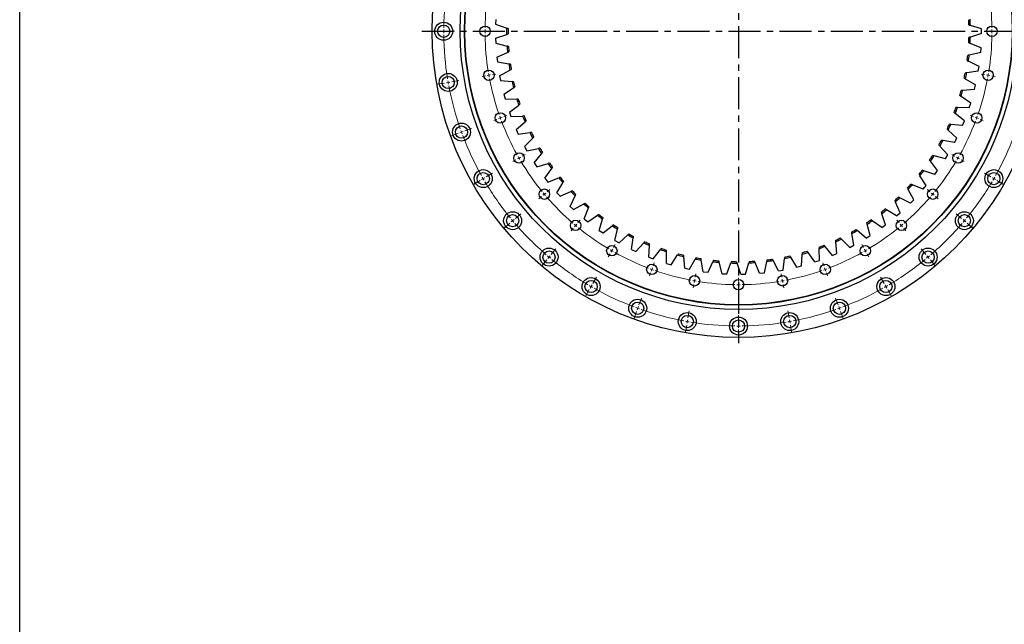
# Model space of a CAD drawing. Header units: millimetres. Extents: x 348 to 4518, y 8622 to 12169.
# Tile 4 of 9: x 348 to 1718, y 10490 to 11331. Entities that reach past the tile are written whole.
import ezdxf

# ---------------------------------------------------------------- set-up
doc = ezdxf.new("R2010")
doc.units = ezdxf.units.MM
doc.header["$LTSCALE"] = 20
doc.linetypes.add('CENTER', pattern=[10.16, 6.35, -1.27, 1.27, -1.27])

msp = doc.modelspace()

# ---------------------------------------------------------------- linework, layer by layer
at = {"linetype": 'CENTER', "ltscale": 0.35}
for p, q in [((1348.1, 11748.6), (1348.1, 10880.8)), ((907.5, 11314.7), (1788.7, 11314.7))]:
    msp.add_line(p, q, dxfattribs=at)
at = {"color": 7, "linetype": 'Continuous', "lineweight": 25}
for p, q in [((1010.5, 11331.1), (1010.3, 11324.5)), ((1010.3, 11324.5), (1025.7, 11319.1)), ((1010.3, 11304.9), (1025.7, 11310.3)), ((1686.1, 11318), (1670.5, 11322.8)), ((1686.1, 11311.4), (1670.5, 11306.6)), ((1686.1, 11311.4), (1686.1, 11318)), ((1010.3, 11304.9), (1010.5, 11298.3)), ((1010.5, 11298.3), (1026.3, 11294.1)), ((1685.4, 11291.8), (1670.2, 11297.8)), ((1012, 11278.8), (1027, 11285.3)), ((1684.9, 11285.2), (1668.9, 11281.6)), ((1684.9, 11285.2), (1685.4, 11291.8)), ((1012, 11278.8), (1012.8, 11272.2)), ((1012.8, 11272.2), (1028.8, 11269.2)), ((1682.6, 11265.7), (1667.9, 11272.9)), ((1015.8, 11252.8), (1030.2, 11260.5)), ((1681.6, 11259.2), (1665.4, 11256.9)), ((1681.6, 11259.2), (1682.6, 11265.7)), ((1015.8, 11252.8), (1017.1, 11246.3)), ((1017.1, 11246.3), (1033.3, 11244.6)), ((1677.8, 11240), (1663.7, 11248.3)), ((1021.6, 11227.3), (1035.4, 11236.1)), ((1676.2, 11233.5), (1660, 11232.4)), ((1676.2, 11233.5), (1677.8, 11240)), ((1021.6, 11227.3), (1023.4, 11220.9)), ((1023.4, 11220.9), (1039.7, 11220.4)), ((1671, 11214.7), (1657.6, 11224)), ((1669, 11208.3), (1671, 11214.7)), ((1029.4, 11202.2), (1042.4, 11212.1)), ((1029.4, 11202.2), (1031.6, 11196)), ((1669, 11208.3), (1652.6, 11208.5)), ((1031.6, 11196), (1047.9, 11196.8)), ((1039, 11177.9), (1051.3, 11188.7)), ((1662.3, 11189.9), (1649.6, 11200.3)), ((1659.8, 11183.8), (1662.3, 11189.9)), ((1039, 11177.9), (1041.8, 11171.8)), ((1041.8, 11171.8), (1058, 11173.9)), ((1651.7, 11166), (1639.9, 11177.3)), ((1659.8, 11183.8), (1643.5, 11185.2)), ((1050.6, 11154.3), (1061.9, 11166.1)), ((1648.7, 11160), (1632.6, 11162.7)), ((1648.7, 11160), (1651.7, 11166)), ((1050.6, 11154.3), (1053.8, 11148.5)), ((1053.8, 11148.5), (1069.8, 11151.8)), ((1639.2, 11142.9), (1628.3, 11155.1)), ((1063.9, 11131.7), (1074.3, 11144.3)), ((1625, 11120.9), (1615.1, 11133.8)), ((1635.8, 11137.2), (1620, 11141.2)), ((1635.8, 11137.2), (1639.2, 11142.9)), ((1063.9, 11131.7), (1067.6, 11126.2)), ((1067.6, 11126.2), (1083.2, 11130.8)), ((1078.9, 11110.3), (1088.3, 11123.6)), ((1621.2, 11115.5), (1605.7, 11120.6)), ((1621.2, 11115.5), (1625, 11120.9)), ((1078.9, 11110.3), (1083, 11105)), ((1083, 11105), (1098.3, 11110.8)), ((1609.2, 11100), (1600.3, 11113.7)), ((1095.6, 11090), (1103.9, 11104.1)), ((1100.1, 11085.1), (1114.8, 11092)), ((1591.8, 11080.4), (1584, 11094.7)), ((1604.9, 11094.9), (1589.9, 11101.2)), ((1604.9, 11094.9), (1609.2, 11100)), ((1095.6, 11090), (1100.1, 11085.1)), ((1113.8, 11071.1), (1121, 11085.8)), ((1587.1, 11075.7), (1572.6, 11083.2)), ((1587.1, 11075.7), (1591.8, 11080.4)), ((1113.8, 11071.1), (1118.6, 11066.6)), ((1118.6, 11066.6), (1132.8, 11074.6)), ((1133.3, 11053.7), (1139.4, 11068.9)), ((1567.9, 11057.9), (1554, 11066.5)), ((1572.9, 11062.2), (1566.2, 11077.1)), ((1133.3, 11053.7), (1138.5, 11049.5)), ((1138.5, 11049.5), (1152, 11058.7)), ((1154.2, 11037.8), (1159.1, 11053.4)), ((1547.3, 11041.6), (1534.1, 11051.2)), ((1552.6, 11045.6), (1547.2, 11060.9)), ((1567.9, 11057.9), (1572.9, 11062.2)), ((1154.2, 11037.8), (1159.7, 11034.1)), ((1159.7, 11034.1), (1172.5, 11044.2)), ((1176.3, 11023.6), (1179.9, 11039.6)), ((1525.5, 11027), (1513.2, 11037.6)), ((1531.2, 11030.5), (1526.9, 11046.3)), ((1547.3, 11041.6), (1552.6, 11045.6)), ((1176.3, 11023.6), (1182, 11020.3)), ((1182, 11020.3), (1194, 11031.4)), ((1199.3, 11011.2), (1201.7, 11027.3)), ((1502.7, 11014.1), (1491.2, 11025.7)), ((1508.6, 11017.2), (1505.6, 11033.2)), ((1525.5, 11027), (1531.2, 11030.5)), ((1199.3, 11011.2), (1205.3, 11008.3)), ((1205.3, 11008.3), (1216.4, 11020.3)), ((1223.3, 11000.6), (1224.4, 11016.9)), ((1229.5, 10998.2), (1239.6, 11011)), ((1460.7, 10996), (1460.2, 11012.3)), ((1479, 11003), (1468.4, 11015.5)), ((1485, 11005.7), (1483.3, 11021.9)), ((1502.7, 11014.1), (1508.6, 11017.2)), ((1223.3, 11000.6), (1229.5, 10998.2)), ((1248, 10991.8), (1247.9, 11008.2)), ((1254.4, 10989.9), (1263.4, 11003.5)), ((1273.3, 10985.1), (1271.9, 11001.3)), ((1279.8, 10983.7), (1287.8, 10997.9)), ((1299.1, 10980.3), (1296.4, 10996.4)), ((1403.5, 10981.3), (1396.1, 10995.8)), ((1410.1, 10982.4), (1412.1, 10998.6)), ((1429.2, 10986.6), (1420.7, 11000.5)), ((1435.6, 10988.2), (1436.4, 11004.5)), ((1454.4, 10993.8), (1444.8, 11007)), ((1454.4, 10993.8), (1460.7, 10996)), ((1479, 11003), (1485, 11005.7)), ((1248, 10991.8), (1254.4, 10989.9)), ((1273.3, 10985.1), (1279.8, 10983.7)), ((1305.7, 10979.4), (1312.5, 10994.2)), ((1325.2, 10977.5), (1321.3, 10993.3)), ((1331.8, 10977.1), (1337.5, 10992.4)), ((1351.4, 10976.7), (1346.3, 10992.2)), ((1358, 10976.8), (1362.5, 10992.5)), ((1377.5, 10978), (1371.3, 10993)), ((1384.1, 10978.6), (1387.4, 10994.6)), ((1403.5, 10981.3), (1410.1, 10982.4)), ((1429.2, 10986.6), (1435.6, 10988.2)), ((1299.1, 10980.3), (1305.7, 10979.4)), ((1325.2, 10977.5), (1331.8, 10977.1)), ((1351.4, 10976.7), (1358, 10976.8)), ((1377.5, 10978), (1384.1, 10978.6))]:
    msp.add_line(p, q, dxfattribs=at)
at = {"color": 0, "linetype": 'Continuous', "lineweight": 18}
for p, q in [((933.1, 11314.7), (923.1, 11314.7)), ((938.1, 11314.7), (935.6, 11314.7)), ((938.1, 11314.7), (940.6, 11314.7)), ((943.1, 11314.7), (953.1, 11314.7)), ((990.6, 11314.7), (985.9, 11314.7)), ((995.6, 11314.7), (993.1, 11314.7)), ((995.6, 11314.7), (998.1, 11314.7)), ((1000.6, 11314.7), (1005.4, 11314.7)), ((1695.6, 11314.7), (1690.9, 11314.7)), ((1700.6, 11314.7), (1698.1, 11314.7)), ((1700.6, 11314.7), (1703.1, 11314.7)), ((1705.6, 11314.7), (1710.4, 11314.7)), ((939.4, 11242.6), (929.6, 11240.9)), ((944.4, 11243.5), (941.9, 11243.1)), ((944.4, 11243.5), (946.8, 11243.9)), ((949.3, 11244.4), (959.1, 11246.1)), ((996.1, 11252.6), (991.4, 11251.8)), ((1001, 11253.5), (998.5, 11253.1)), ((1001, 11253.5), (1003.4, 11253.9)), ((1005.9, 11254.4), (1010.6, 11255.2)), ((1690.3, 11254.4), (1685.7, 11255.2)), ((1695.3, 11253.5), (1692.8, 11253.9)), ((1695.3, 11253.5), (1697.7, 11253.1)), ((1700.2, 11252.6), (1704.9, 11251.8)), ((1012.2, 11192.4), (1007.7, 11190.8)), ((1016.9, 11194.1), (1014.5, 11193.3)), ((1016.9, 11194.1), (1019.2, 11195)), ((1021.6, 11195.8), (1026, 11197.5)), ((1674.7, 11195.8), (1670.2, 11197.5)), ((1679.4, 11194.1), (1677, 11195)), ((1679.4, 11194.1), (1681.7, 11193.3)), ((1684.1, 11192.4), (1688.5, 11190.8)), ((962.9, 11174.5), (960.5, 11173.6)), ((962.9, 11174.5), (965.2, 11175.3)), ((967.5, 11176.2), (976.9, 11179.6)), ((958.2, 11172.8), (948.8, 11169.3)), ((1038.5, 11135.9), (1034.4, 11133.6)), ((1042.9, 11138.4), (1040.7, 11137.2)), ((1042.9, 11138.4), (1045, 11139.7)), ((1047.2, 11140.9), (1051.3, 11143.3)), ((1649.1, 11140.9), (1645, 11143.3)), ((1653.4, 11138.4), (1651.2, 11139.7)), ((1653.4, 11138.4), (1655.6, 11137.2)), ((1657.7, 11135.9), (1661.8, 11133.6)), ((988.7, 11107.2), (980.1, 11102.2)), ((993.1, 11109.7), (990.9, 11108.4)), ((993.1, 11109.7), (995.2, 11110.9)), ((997.4, 11112.2), (1006, 11117.2)), ((1698.9, 11112.2), (1690.2, 11117.2)), ((1703.2, 11109.7), (1701, 11110.9)), ((1703.2, 11109.7), (1705.4, 11108.4)), ((1707.5, 11107.2), (1716.2, 11102.2)), ((1081.9, 11091.3), (1085.6, 11094.4)), ((1614.3, 11091.3), (1610.7, 11094.4)), ((1074.3, 11084.9), (1070.6, 11081.8)), ((1078.1, 11088.1), (1076.2, 11086.5)), ((1078.1, 11088.1), (1080, 11089.7)), ((1618.2, 11088.1), (1616.2, 11089.7)), ((1618.2, 11088.1), (1620.1, 11086.5)), ((1622, 11084.9), (1625.6, 11081.8)), ((1034, 11051.2), (1032.1, 11049.5)), ((1034, 11051.2), (1036, 11052.8)), ((1037.9, 11054.4), (1045.5, 11060.8)), ((1124.8, 11048.5), (1127.8, 11052.1)), ((1571.5, 11048.5), (1568.4, 11052.1)), ((1658.4, 11054.4), (1650.7, 11060.8)), ((1662.2, 11051.2), (1660.3, 11052.8)), ((1662.2, 11051.2), (1664.1, 11049.5)), ((1030.2, 11047.9), (1022.6, 11041.5)), ((1118.3, 11040.8), (1115.3, 11037.2)), ((1121.5, 11044.7), (1119.9, 11042.8)), ((1121.5, 11044.7), (1123.1, 11046.6)), ((1574.7, 11044.7), (1573.1, 11046.6)), ((1574.7, 11044.7), (1576.3, 11042.8)), ((1577.9, 11040.8), (1581, 11037.2)), ((1666, 11047.9), (1673.7, 11041.5)), ((1087.8, 11004.4), (1094.2, 11012.1)), ((1171.9, 11009.4), (1170.6, 11007.3)), ((1171.9, 11009.4), (1173.1, 11011.6)), ((1174.4, 11013.8), (1176.7, 11017.9)), ((1521.9, 11013.8), (1519.5, 11017.9)), ((1524.4, 11009.4), (1523.1, 11011.6)), ((1524.4, 11009.4), (1525.6, 11007.3)), ((1608.5, 11004.4), (1602, 11012.1)), ((1081.4, 10996.8), (1074.9, 10989.1)), ((1084.6, 11000.6), (1083, 10998.7)), ((1084.6, 11000.6), (1086.2, 11002.5)), ((1169.4, 11005.1), (1167, 11001)), ((1526.9, 11005.1), (1529.2, 11001)), ((1611.7, 11000.6), (1610.1, 11002.5)), ((1611.7, 11000.6), (1613.3, 10998.7)), ((1614.9, 10996.8), (1621.3, 10989.1)), ((1227.6, 10983.5), (1226.7, 10981.1)), ((1227.6, 10983.5), (1228.4, 10985.8)), ((1229.3, 10988.2), (1230.9, 10992.6)), ((1467, 10988.2), (1465.4, 10992.6)), ((1468.7, 10983.5), (1467.8, 10985.8)), ((1468.7, 10983.5), (1469.5, 10981.1)), ((1145.6, 10964), (1150.6, 10972.6)), ((1225.9, 10978.8), (1224.2, 10974.3)), ((1286.9, 10967.6), (1287.3, 10970)), ((1287.8, 10972.5), (1288.6, 10977.2)), ((1348.1, 10967.2), (1348.1, 10971.9)), ((1408.5, 10972.5), (1407.6, 10977.2)), ((1409.3, 10967.6), (1408.9, 10970)), ((1470.4, 10978.8), (1472, 10974.3)), ((1550.6, 10964), (1545.6, 10972.6)), ((1140.6, 10955.3), (1135.6, 10946.6)), ((1143.1, 10959.6), (1141.9, 10957.5)), ((1143.1, 10959.6), (1144.4, 10961.8)), ((1286, 10962.6), (1285.2, 10958)), ((1286.9, 10967.6), (1286.5, 10965.1)), ((1348.1, 10962.2), (1348.1, 10964.7)), ((1348.1, 10962.2), (1348.1, 10959.7)), ((1348.1, 10957.2), (1348.1, 10952.4)), ((1409.3, 10967.6), (1409.8, 10965.1)), ((1410.2, 10962.6), (1411, 10958)), ((1553.1, 10959.6), (1551.9, 10961.8)), ((1553.1, 10959.6), (1554.4, 10957.5)), ((1555.6, 10955.3), (1560.6, 10946.6)), ((1209.6, 10934.1), (1213, 10943.5)), ((1486.6, 10934.1), (1483.2, 10943.5)), ((1207.9, 10929.4), (1207, 10927.1)), ((1207.9, 10929.4), (1208.8, 10931.8)), ((1488.4, 10929.4), (1487.5, 10931.8)), ((1488.4, 10929.4), (1489.2, 10927.1)), ((1206.2, 10924.7), (1202.8, 10915.3)), ((1276.9, 10910.9), (1277.4, 10913.4)), ((1277.8, 10915.9), (1279.5, 10925.7)), ((1348.1, 10909.7), (1348.1, 10919.7)), ((1418.5, 10915.9), (1416.7, 10925.7)), ((1419.3, 10910.9), (1418.9, 10913.4)), ((1490.1, 10924.7), (1493.5, 10915.3)), ((1276.1, 10906), (1274.3, 10896.2)), ((1276.9, 10910.9), (1276.5, 10908.5)), ((1348.1, 10904.7), (1348.1, 10907.2)), ((1348.1, 10904.7), (1348.1, 10902.2)), ((1348.1, 10899.7), (1348.1, 10889.7)), ((1419.3, 10910.9), (1419.8, 10908.5)), ((1420.2, 10906), (1421.9, 10896.2))]:
    msp.add_line(p, q, dxfattribs=at)
at = {"lineweight": 25}
msp.add_lwpolyline([(348.5, 12169), (4517.5, 12169), (4517.5, 8621.7), (348.5, 8621.7)], close=True, dxfattribs=at)
at = {"color": 7, "linetype": 'Continuous', "lineweight": 25}
for centre, radius in [((1348.1, 11314.7), 426), ((1348.1, 11314.7), 387), ((1348.1, 11314.7), 381), ((1348.1, 11314.7), 380.5), ((938.1, 11314.7), 12.5), ((938.1, 11314.7), 8.5), ((995.6, 11314.7), 7.25), ((1700.6, 11314.7), 7.25), ((944.4, 11243.5), 12.5), ((1001, 11253.5), 7.25), ((1695.3, 11253.5), 7.25), ((944.4, 11243.5), 8.5), ((1016.9, 11194.1), 7.25), ((1679.4, 11194.1), 7.25), ((962.9, 11174.5), 12.5), ((962.9, 11174.5), 8.5), ((1042.9, 11138.4), 7.25), ((1653.4, 11138.4), 7.25), ((993.1, 11109.7), 12.5), ((1703.2, 11109.7), 12.5), ((993.1, 11109.7), 8.5), ((1703.2, 11109.7), 8.5), ((1078.1, 11088.1), 7.25), ((1618.2, 11088.1), 7.25), ((1034, 11051.2), 12.5), ((1034, 11051.2), 8.5), ((1121.5, 11044.7), 7.25), ((1574.7, 11044.7), 7.25), ((1662.2, 11051.2), 12.5), ((1662.2, 11051.2), 8.5), ((1084.6, 11000.6), 12.5), ((1084.6, 11000.6), 8.5), ((1171.9, 11009.4), 7.25), ((1524.4, 11009.4), 7.25), ((1611.7, 11000.6), 12.5), ((1611.7, 11000.6), 8.5), ((1227.6, 10983.5), 7.25), ((1468.7, 10983.5), 7.25), ((1143.1, 10959.6), 12.5), ((1143.1, 10959.6), 8.5), ((1286.9, 10967.6), 7.25), ((1348.1, 10962.2), 7.25), ((1409.3, 10967.6), 7.25), ((1553.1, 10959.6), 12.5), ((1553.1, 10959.6), 8.5), ((1207.9, 10929.4), 12.5), ((1488.4, 10929.4), 12.5), ((1207.9, 10929.4), 8.5), ((1488.4, 10929.4), 8.5), ((1276.9, 10910.9), 12.5), ((1276.9, 10910.9), 8.5), ((1348.1, 10904.7), 12.5), ((1348.1, 10904.7), 8.5), ((1419.3, 10910.9), 12.5), ((1419.3, 10910.9), 8.5)]:
    msp.add_circle(centre, radius, dxfattribs=at)
at = {"color": 0, "linetype": 'Continuous', "lineweight": 18}
for radius, start, end in [(410, 170.6987, 179.3013), (352.5, 170.8127, 179.1873), (352.5, 0.8127, 9.1873), (410, 179.6506, 180), (410, 180, 180.3494), (352.5, 179.5936, 180), (352.5, 180, 180.4064), (352.5, 0, 0.4064), (352.5, 359.5936, 0), (410, 180.6987, 189.3013), (352.5, 180.8127, 189.1873), (352.5, 350.8127, 359.1873), (352.5, 189.5936, 190), (352.5, 350, 350.4064), (410, 189.6506, 190), (410, 190, 190.3494), (352.5, 190, 190.4064), (352.5, 190.8127, 199.1873), (352.5, 340.8127, 349.1873), (352.5, 349.5936, 350), (410, 190.6987, 199.3013), (352.5, 199.5936, 200), (352.5, 200, 200.4064), (352.5, 200.8127, 209.1873), (352.5, 330.8127, 339.1873), (352.5, 339.5936, 340), (352.5, 340, 340.4064), (410, 199.6506, 200), (410, 200, 200.3494), (410, 200.6987, 209.3013), (410, 330.6987, 339.3013), (352.5, 209.5936, 210), (352.5, 210, 210.4064), (352.5, 210.8127, 219.1873), (352.5, 320.8127, 329.1873), (352.5, 329.5936, 330), (352.5, 330, 330.4064), (410, 209.6506, 210), (410, 210, 210.3494), (410, 210.6987, 219.3013), (410, 320.6987, 329.3013), (410, 329.6506, 330), (410, 330, 330.3494), (352.5, 219.5936, 220), (352.5, 220, 220.4064), (352.5, 220.8127, 229.1873), (352.5, 310.8127, 319.1873), (352.5, 319.5936, 320), (352.5, 320, 320.4064), (410, 219.6506, 220), (410, 220, 220.3494), (410, 319.6506, 320), (410, 320, 320.3494), (410, 220.6987, 229.3013), (352.5, 229.5936, 230), (352.5, 230, 230.4064), (352.5, 230.8127, 239.1873), (352.5, 300.8127, 309.1873), (352.5, 309.5936, 310), (352.5, 310, 310.4064), (410, 310.6987, 319.3013), (352.5, 239.5936, 240), (352.5, 240, 240.4064), (352.5, 299.5936, 300), (352.5, 300, 300.4064), (410, 229.6506, 230), (410, 230, 230.3494), (410, 230.6987, 239.3013), (352.5, 240.8127, 249.1873), (352.5, 290.8127, 299.1873), (410, 300.6987, 309.3013), (410, 309.6506, 310), (410, 310, 310.3494), (352.5, 249.5936, 250), (352.5, 250, 250.4064), (352.5, 250.8127, 259.1873), (352.5, 280.8127, 289.1873), (352.5, 289.5936, 290), (352.5, 290, 290.4064), (352.5, 259.5936, 260), (352.5, 280, 280.4064), (410, 239.6506, 240), (410, 240, 240.3494), (410, 240.6987, 249.3013), (352.5, 260, 260.4064), (352.5, 260.8127, 269.1873), (352.5, 269.5936, 270), (352.5, 270, 270.4064), (352.5, 270.8127, 279.1873), (352.5, 279.5936, 280), (410, 290.6987, 299.3013), (410, 299.6506, 300), (410, 300, 300.3494), (410, 249.6506, 250), (410, 250, 250.3494), (410, 250.6987, 259.3013), (410, 280.6987, 289.3013), (410, 289.6506, 290), (410, 290, 290.3494), (410, 259.6506, 260), (410, 260, 260.3494), (410, 260.6987, 269.3013), (410, 269.6506, 270), (410, 270, 270.3494), (410, 270.6987, 279.3013), (410, 279.6506, 280), (410, 280, 280.3494)]:
    msp.add_arc((1348.1, 11314.7), radius, start, end, dxfattribs=at)
at = {"color": 7, "linetype": 'Continuous', "lineweight": 25}
for radius, start, end in [(320.5, 1.563, 2.8814), (322.5, 1.443, 3.0015), (322.5, 179.2208, 180.7792), (320.5, 179.3408, 180.6592), (320.5, 357.1186, 358.437), (322.5, 356.9985, 358.557), (322.5, 183.6652, 185.2237), (320.5, 183.7853, 185.1036), (322.5, 188.1097, 189.6681), (320.5, 352.6741, 353.9925), (322.5, 352.5541, 354.1126), (320.5, 188.2297, 189.5481), (320.5, 348.2297, 349.5481), (322.5, 348.1097, 349.6681), (322.5, 192.5541, 194.1126), (320.5, 192.6741, 193.9925), (320.5, 343.7853, 345.1036), (322.5, 343.6652, 345.2237), (322.5, 196.9985, 198.557), (320.5, 197.1186, 198.437), (320.5, 339.3408, 340.6592), (322.5, 339.2208, 340.7792), (322.5, 201.443, 203.0015), (320.5, 201.563, 202.8814), (322.5, 205.8874, 207.4459), (320.5, 206.0075, 207.3259), (320.5, 334.8964, 336.2147), (322.5, 334.7763, 336.3348), (320.5, 330.4519, 331.7703), (322.5, 330.3319, 331.8903), (322.5, 210.3319, 211.8903), (320.5, 210.4519, 211.7703), (320.5, 326.0075, 327.3259), (322.5, 325.8874, 327.4459), (322.5, 214.7763, 216.3348), (320.5, 214.8964, 216.2147), (320.5, 321.563, 322.8814), (322.5, 321.443, 323.0015), (322.5, 219.2208, 220.7792), (320.5, 219.3408, 220.6592), (322.5, 223.6652, 225.2237), (320.5, 223.7853, 225.1036), (320.5, 317.1186, 318.437), (322.5, 316.9985, 318.557), (320.5, 312.6741, 313.9925), (322.5, 312.5541, 314.1126), (322.5, 228.1097, 229.6681), (320.5, 228.2297, 229.5481), (320.5, 308.2297, 309.5481), (322.5, 308.1097, 309.6681), (322.5, 232.5541, 234.1126), (320.5, 232.6741, 233.9925), (320.5, 303.7853, 305.1036), (322.5, 303.6652, 305.2237), (322.5, 236.9985, 238.557), (320.5, 237.1186, 238.437), (320.5, 299.3408, 300.6592), (322.5, 299.2208, 300.7792), (322.5, 241.443, 243.0015), (320.5, 241.563, 242.8814), (320.5, 294.8964, 296.2147), (322.5, 294.7763, 296.3348), (322.5, 245.8874, 247.4459), (320.5, 246.0075, 247.3259), (322.5, 250.3319, 251.8903), (320.5, 250.4519, 251.7703), (320.5, 290.4519, 291.7703), (322.5, 290.3319, 291.8903), (322.5, 254.7763, 256.3348), (320.5, 254.8964, 256.2147), (322.5, 259.2208, 260.7792), (320.5, 259.3408, 260.6592), (320.5, 263.7853, 265.1036), (322.5, 276.9985, 278.557), (320.5, 277.1186, 278.437), (322.5, 281.443, 283.0015), (320.5, 281.563, 282.8814), (322.5, 285.8874, 287.4459), (320.5, 286.0075, 287.3259), (322.5, 263.6652, 265.2237), (322.5, 268.1097, 269.6681), (320.5, 268.2297, 269.5481), (322.5, 272.5541, 274.1126), (320.5, 272.6741, 273.9925)]:
    msp.add_arc((1348.1, 11314.7), radius, start, end, dxfattribs=at)
for points in [[(1027.6, 11318.4), (1027, 11318.6), (1026.3, 11318.9), (1025.7, 11319.1)], [(1025.7, 11310.3), (1026.3, 11310.5), (1027, 11310.8), (1027.6, 11311)], [(1668.5, 11323.4), (1669.2, 11323.2), (1669.8, 11323), (1670.5, 11322.8)], [(1668.2, 11298.6), (1668.9, 11298.3), (1669.5, 11298.1), (1670.2, 11297.8)], [(1670.5, 11306.6), (1669.8, 11306.4), (1669.2, 11306.2), (1668.5, 11306)], [(1028.3, 11293.5), (1027.6, 11293.7), (1027, 11293.9), (1026.3, 11294.1)], [(1027, 11285.3), (1027.6, 11285.6), (1028.3, 11285.9), (1028.9, 11286.2)], [(1030.9, 11268.8), (1030.2, 11268.9), (1029.5, 11269.1), (1028.8, 11269.2)], [(1666, 11273.8), (1666.6, 11273.5), (1667.3, 11273.2), (1667.9, 11272.9)], [(1668.9, 11281.6), (1668.2, 11281.5), (1667.6, 11281.3), (1666.9, 11281.2)], [(1030.2, 11260.5), (1030.8, 11260.9), (1031.4, 11261.2), (1032.1, 11261.5)], [(1665.4, 11256.9), (1664.7, 11256.8), (1664, 11256.7), (1663.3, 11256.6)], [(1035.4, 11244.4), (1034.7, 11244.5), (1034, 11244.5), (1033.3, 11244.6)], [(1661.9, 11249.3), (1662.5, 11249), (1663.1, 11248.6), (1663.7, 11248.3)], [(1035.4, 11236.1), (1035.9, 11236.4), (1036.5, 11236.8), (1037.1, 11237.2)], [(1660, 11232.4), (1659.3, 11232.4), (1658.6, 11232.4), (1657.9, 11232.3)], [(1041.8, 11220.4), (1041.1, 11220.4), (1040.4, 11220.4), (1039.7, 11220.4)], [(1655.9, 11225.2), (1656.5, 11224.8), (1657, 11224.4), (1657.6, 11224)], [(1042.4, 11212.1), (1043, 11212.5), (1043.5, 11212.9), (1044.1, 11213.3)], [(1648, 11201.6), (1648.6, 11201.2), (1649.1, 11200.7), (1649.6, 11200.3)], [(1652.6, 11208.5), (1651.9, 11208.5), (1651.2, 11208.5), (1650.5, 11208.6)], [(1050.1, 11196.9), (1049.4, 11196.9), (1048.6, 11196.8), (1047.9, 11196.8)], [(1051.3, 11188.7), (1051.8, 11189.1), (1052.3, 11189.6), (1052.8, 11190.1)], [(1060.1, 11174.2), (1059.4, 11174.1), (1058.7, 11174), (1058, 11173.9)], [(1638.4, 11178.7), (1638.9, 11178.2), (1639.4, 11177.7), (1639.9, 11177.3)], [(1643.5, 11185.2), (1642.8, 11185.3), (1642.1, 11185.4), (1641.4, 11185.4)], [(1061.9, 11166.1), (1062.4, 11166.6), (1062.9, 11167.1), (1063.4, 11167.6)], [(1632.6, 11162.7), (1631.9, 11162.9), (1631.2, 11163), (1630.5, 11163.1)], [(1071.8, 11152.3), (1071.1, 11152.1), (1070.5, 11152), (1069.8, 11151.8)], [(1074.3, 11144.3), (1074.8, 11144.9), (1075.2, 11145.4), (1075.6, 11145.9)], [(1626.9, 11156.6), (1627.4, 11156.1), (1627.9, 11155.6), (1628.3, 11155.1)], [(1613.9, 11135.5), (1614.3, 11135), (1614.7, 11134.4), (1615.1, 11133.8)], [(1620, 11141.2), (1619.3, 11141.3), (1618.6, 11141.5), (1617.9, 11141.7)], [(1085.3, 11131.3), (1084.6, 11131.1), (1083.9, 11130.9), (1083.2, 11130.8)], [(1088.3, 11123.6), (1088.7, 11124.2), (1089.1, 11124.8), (1089.5, 11125.3)], [(1605.7, 11120.6), (1605, 11120.8), (1604.4, 11121.1), (1603.7, 11121.3)], [(1100.3, 11111.5), (1099.6, 11111.3), (1098.9, 11111), (1098.3, 11110.8)], [(1103.9, 11104.1), (1104.3, 11104.7), (1104.6, 11105.3), (1105, 11105.9)], [(1599.2, 11115.5), (1599.6, 11114.9), (1599.9, 11114.3), (1600.3, 11113.7)], [(1116.7, 11092.9), (1116.1, 11092.6), (1115.5, 11092.3), (1114.8, 11092)], [(1583, 11096.6), (1583.3, 11096), (1583.6, 11095.4), (1584, 11094.7)], [(1589.9, 11101.2), (1589.2, 11101.5), (1588.6, 11101.8), (1587.9, 11102.1)], [(1121, 11085.8), (1121.3, 11086.4), (1121.6, 11087), (1121.9, 11087.7)], [(1565.4, 11079.1), (1565.7, 11078.4), (1565.9, 11077.8), (1566.2, 11077.1)], [(1572.6, 11083.2), (1572, 11083.5), (1571.4, 11083.8), (1570.7, 11084.1)], [(1134.6, 11075.7), (1134, 11075.3), (1133.4, 11075), (1132.8, 11074.6)], [(1139.4, 11068.9), (1139.7, 11069.5), (1139.9, 11070.2), (1140.2, 11070.8)], [(1554, 11066.5), (1553.4, 11066.8), (1552.8, 11067.2), (1552.2, 11067.6)], [(1153.8, 11059.8), (1153.2, 11059.4), (1152.6, 11059), (1152, 11058.7)], [(1159.1, 11053.4), (1159.3, 11054.1), (1159.5, 11054.8), (1159.7, 11055.4)], [(1534.1, 11051.2), (1533.6, 11051.7), (1533, 11052.1), (1532.4, 11052.5)], [(1546.5, 11062.9), (1546.7, 11062.3), (1546.9, 11061.6), (1547.2, 11060.9)], [(1174.1, 11045.5), (1173.6, 11045.1), (1173, 11044.7), (1172.5, 11044.2)], [(1179.9, 11039.6), (1180, 11040.2), (1180.2, 11040.9), (1180.4, 11041.6)], [(1513.2, 11037.6), (1512.6, 11038.1), (1512.1, 11038.5), (1511.6, 11039)], [(1526.3, 11048.3), (1526.5, 11047.6), (1526.7, 11047), (1526.9, 11046.3)], [(1195.5, 11032.9), (1195, 11032.4), (1194.5, 11031.9), (1194, 11031.4)], [(1201.7, 11027.3), (1201.8, 11028), (1201.9, 11028.7), (1202, 11029.4)], [(1483, 11024), (1483.1, 11023.3), (1483.2, 11022.6), (1483.3, 11021.9)], [(1491.2, 11025.7), (1490.7, 11026.2), (1490.2, 11026.7), (1489.7, 11027.2)], [(1505.2, 11035.3), (1505.3, 11034.6), (1505.4, 11033.9), (1505.6, 11033.2)], [(1217.8, 11021.9), (1217.3, 11021.4), (1216.8, 11020.9), (1216.4, 11020.3)], [(1224.4, 11016.9), (1224.5, 11017.6), (1224.5, 11018.3), (1224.6, 11019)], [(1240.9, 11012.7), (1240.5, 11012.1), (1240, 11011.6), (1239.6, 11011)], [(1247.9, 11008.2), (1247.9, 11008.9), (1247.9, 11009.6), (1247.9, 11010.3)], [(1460.1, 11014.4), (1460.1, 11013.7), (1460.2, 11013), (1460.2, 11012.3)], [(1468.4, 11015.5), (1467.9, 11016), (1467.4, 11016.5), (1467, 11017.1)], [(1264.6, 11005.3), (1264.2, 11004.7), (1263.8, 11004.1), (1263.4, 11003.5)], [(1271.9, 11001.3), (1271.9, 11002), (1271.8, 11002.7), (1271.8, 11003.4)], [(1288.8, 10999.7), (1288.5, 10999.1), (1288.2, 10998.5), (1287.8, 10997.9)], [(1296.4, 10996.4), (1296.3, 10997.1), (1296.2, 10997.8), (1296.1, 10998.4)], [(1313.4, 10996.1), (1313.1, 10995.4), (1312.8, 10994.8), (1312.5, 10994.2)], [(1321.3, 10993.3), (1321.1, 10994), (1320.9, 10994.7), (1320.8, 10995.4)], [(1387.8, 10996.7), (1387.7, 10996), (1387.6, 10995.3), (1387.4, 10994.6)], [(1396.1, 10995.8), (1395.8, 10996.4), (1395.5, 10997), (1395.1, 10997.7)], [(1412.4, 11000.7), (1412.3, 11000), (1412.2, 10999.3), (1412.1, 10998.6)], [(1420.7, 11000.5), (1420.3, 11001.1), (1419.9, 11001.7), (1419.6, 11002.3)], [(1436.5, 11006.6), (1436.5, 11005.9), (1436.4, 11005.2), (1436.4, 11004.5)], [(1444.8, 11007), (1444.4, 11007.6), (1444, 11008.2), (1443.6, 11008.7)], [(1338.2, 10994.4), (1338, 10993.7), (1337.7, 10993), (1337.5, 10992.4)], [(1346.3, 10992.2), (1346, 10992.9), (1345.8, 10993.5), (1345.6, 10994.2)], [(1363.1, 10994.5), (1362.9, 10993.9), (1362.7, 10993.2), (1362.5, 10992.5)], [(1371.3, 10993), (1371, 10993.7), (1370.7, 10994.3), (1370.4, 10995)]]:
    msp.add_open_spline(points, degree=3, dxfattribs=at)

doc.saveas('drawing.dxf')
